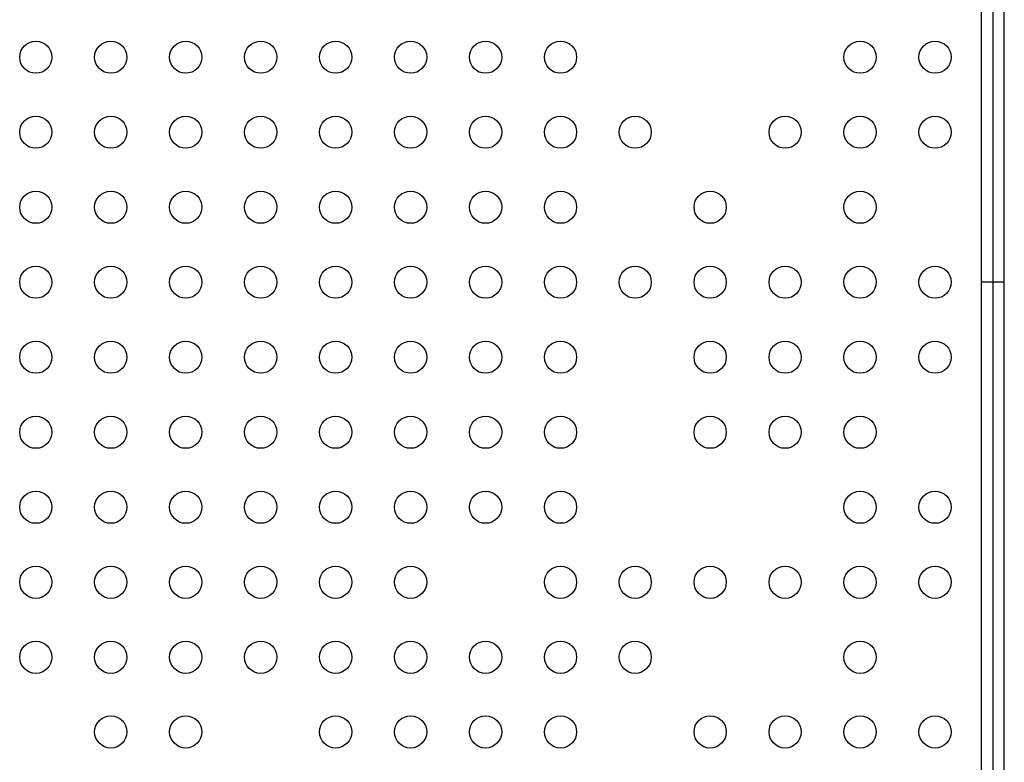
# Model space of a CAD drawing. Header units: millimetres. Extents: x -2.4 to 42.1, y -2.4 to 40.2.
# Tile 10 of 12: x 19.4 to 27.9, y 21.3 to 27.8. Entities that reach past the tile are written whole.
import ezdxf

# ---------------------------------------------------------------- set-up
doc = ezdxf.new("R2010")
doc.units = ezdxf.units.MM
doc.header["$MEASUREMENT"] = 0
doc.layers.add('BOT', color=3, linetype='Continuous')
doc.layers.add('SILK-BOT', color=6, linetype='Continuous')

msp = doc.modelspace()

# ---------------------------------------------------------------- linework, layer by layer
at = {"layer": 'BOT'}
for centre in [(19.5255, 27.4347), (20.1758, 27.4347), (20.826, 27.4347), (21.4762, 27.4347), (22.1265, 27.4347), (22.7767, 27.4347), (23.427, 27.4347), (24.0772, 27.4347), (26.6756, 27.4347), (27.3259, 27.4347), (19.5255, 26.7845), (20.1758, 26.7845), (20.826, 26.7845), (21.4762, 26.7845), (22.1265, 26.7845), (22.7767, 26.7845), (23.427, 26.7845), (24.0772, 26.7845), (24.7249, 26.7845), (26.0254, 26.7845), (26.6756, 26.7845), (27.3259, 26.7845), (19.5255, 26.1342), (20.1758, 26.1342), (20.826, 26.1342), (21.4762, 26.1342), (22.1265, 26.1342), (22.7767, 26.1342), (23.427, 26.1342), (24.0772, 26.1342), (25.3751, 26.1342), (26.6756, 26.1342), (19.5255, 25.484), (20.1758, 25.484), (20.826, 25.484), (21.4762, 25.484), (22.1265, 25.484), (22.7767, 25.484), (23.427, 25.484), (24.0772, 25.484), (24.7249, 25.484), (25.3751, 25.484), (26.0254, 25.484), (26.6756, 25.484), (27.3259, 25.484), (19.5255, 24.8338), (20.1758, 24.8338), (20.826, 24.8338), (21.4762, 24.8338), (22.1265, 24.8338), (22.7767, 24.8338), (23.427, 24.8338), (24.0772, 24.8338), (25.3751, 24.8338), (26.0254, 24.8338), (26.6756, 24.8338), (27.3259, 24.8338), (19.5255, 24.1835), (20.1758, 24.1835), (20.826, 24.1835), (21.4762, 24.1835), (22.1265, 24.1835), (22.7767, 24.1835), (23.427, 24.1835), (24.0772, 24.1835), (25.3751, 24.1835), (26.0254, 24.1835), (26.6756, 24.1835), (19.5255, 23.5333), (20.1758, 23.5333), (20.826, 23.5333), (21.4762, 23.5333), (22.1265, 23.5333), (22.7767, 23.5333), (23.427, 23.5333), (24.0772, 23.5333), (26.6756, 23.5333), (27.3259, 23.5333), (19.5255, 22.883), (20.1758, 22.883), (20.826, 22.883), (21.4762, 22.883), (22.1265, 22.883), (22.7767, 22.883), (24.0772, 22.883), (24.7249, 22.883), (25.3751, 22.883), (26.0254, 22.883), (26.6756, 22.883), (27.3259, 22.883), (19.5255, 22.2328), (20.1758, 22.2328), (20.826, 22.2328), (21.4762, 22.2328), (22.1265, 22.2328), (22.7767, 22.2328), (23.427, 22.2328), (24.0772, 22.2328), (24.7249, 22.2328), (26.6756, 22.2328), (20.1758, 21.5851), (20.826, 21.5851), (22.1265, 21.5851), (22.7767, 21.5851), (23.427, 21.5851), (24.0772, 21.5851), (25.3751, 21.5851), (26.0254, 21.5851), (26.6756, 21.5851), (27.3259, 21.5851)]:
    msp.add_circle(centre, 0.1397, dxfattribs=at)
at = {"layer": 'SILK-BOT'}
for p, q in [((27.7259, 32.4842), (27.7259, 18.4838)), ((27.8262, 32.4842), (27.8262, 18.4838)), ((27.9266, 18.4838), (27.9266, 32.4842)), ((27.9266, 25.484), (27.7259, 25.484))]:
    msp.add_line(p, q, dxfattribs=at)

doc.saveas('drawing.dxf')
